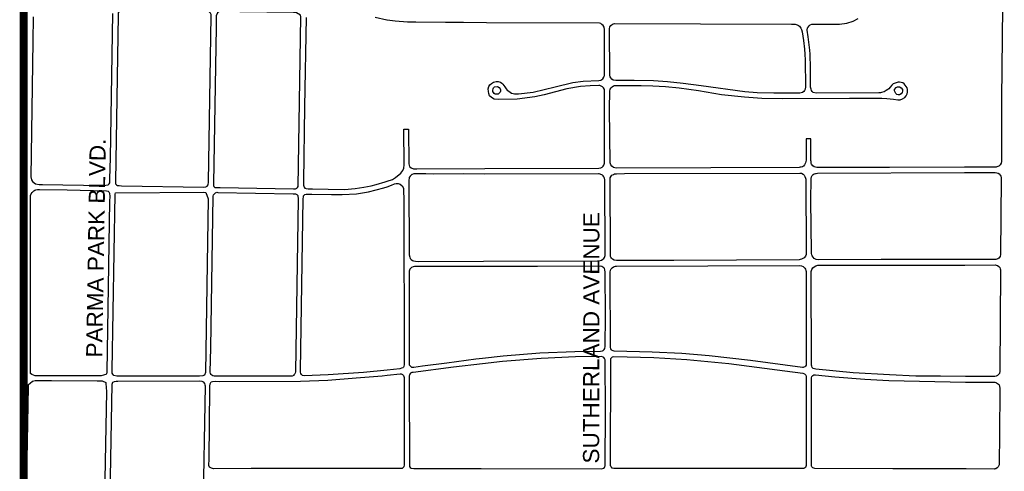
# Model space of a CAD drawing. Header units: feet. Extents: x 2021059 to 2089059, y 513864 to 581864.
# Tile 5 of 16: x 2029755 to 2034640, y 535388 to 537630. Entities that reach past the tile are written whole.
import ezdxf

# ---------------------------------------------------------------- set-up
doc = ezdxf.new("R2010")
doc.units = ezdxf.units.FT
doc.header["$LTSCALE"] = 100
doc.header["$MEASUREMENT"] = 0
for name, color, linetype in [('DIM', 3, 'Continuous'), ('ROAD', 4, 'Continuous'), ('ROADNAME', 5, 'Continuous')]:
    doc.layers.add(name, color=color, linetype=linetype)
doc.styles.get("Standard").update_dxf_attribs({"font": 'arial.ttf'})

msp = doc.modelspace()

# ---------------------------------------------------------------- linework, layer by layer
at = {"layer": 'DIM', "const_width": 40}
msp.add_lwpolyline([(2041774.8, 541286.7), (2041774.8, 531113.9), (2029774.8, 531113.9), (2029774.8, 541286.7)], close=True, dxfattribs=at)
at = {"layer": 'ROAD', "flags": 128}
for points in [[(2030243.5, 537652), (2030229.9, 536826.8), (2030230.4, 536815.7), (2030234.4, 536810.2), (2030240.3, 536807.5), (2030249.1, 536806.2), (2030260.7, 536805.8), (2030669, 536798.7), (2030677.7, 536799.9), (2030684.9, 536804.1), (2030689.3, 536810), (2030691, 536823.8), (2030704.5, 537648.9), (2030704.2, 537656.1), (2030701.6, 537661.6), (2030697.3, 537667), (2030691, 537671), (2030674.3, 537672.4), (2030274.5, 537679.1), (2030264.7, 537678.7), (2030255.3, 537676.7), (2030249.8, 537672.8), (2030246.3, 537669.1), (2030243.5, 537664.2)], [(2030729.8, 537593.5), (2030716.5, 536817.2), (2030717, 536806.5), (2030718.6, 536802.6), (2030722.6, 536797.7), (2030736.1, 536796.3), (2030748.7, 536796.9), (2031113.2, 536790.9), (2031122.8, 536790.6), (2031129.8, 536794.1), (2031133.3, 536797.5), (2031136.2, 536802.4), (2031149.7, 537644.4), (2031148.3, 537653.2), (2031128.2, 537664.8), (2031112.6, 537665), (2030846.7, 537669.3), (2030752.1, 537670.6), (2030742.7, 537669.4), (2030736.4, 537664.1), (2030730.3, 537648.3), (2030729.7, 537630.2), (2030729.8, 537610)], [(2033637, 537569.2), (2033643.5, 537526.1), (2033648.1, 537483.4), (2033651, 537458.8), (2033652.6, 537429.7), (2033653.9, 537297.3), (2033651.9, 537284.5), (2033649.2, 537279.2), (2033645.1, 537274.1), (2033638.5, 537269.2), (2033631.3, 537266.2), (2033626.2, 537265.2), (2033496.4, 537264.8), (2033413.4, 537267.4), (2033353.1, 537271.6), (2033135.6, 537302), (2033047.2, 537313.9), (2032968.1, 537321.7), (2032899.4, 537326), (2032803.4, 537327.9), (2032712.3, 537328), (2032699.4, 537329.9), (2032692.6, 537335), (2032687.4, 537341.9), (2032684.8, 537347.1), (2032682.9, 537354), (2032681.1, 537584.8), (2032683.3, 537594.9), (2032687.7, 537601.9), (2032695.3, 537607.8), (2032701.2, 537609.9), (2032705.8, 537610.8), (2033132, 537609.7), (2033583.8, 537607.8), (2033601.8, 537607.5), (2033612.1, 537605), (2033618.2, 537600.8), (2033623.4, 537597), (2033626.9, 537593.5), (2033630.4, 537588.7), (2033633.8, 537580.8)], [(2032125.9, 537298), (2032133.4, 537293.7), (2032138.3, 537286.9), (2032139.8, 537281.7), (2032140.2, 537275.9), (2032138.6, 537269.7), (2032134.2, 537264.5), (2032128.3, 537261), (2032120.9, 537259.8), (2032114.5, 537260.9), (2032108.5, 537263.8), (2032105, 537268.6), (2032103, 537273.7), (2032102.1, 537280.2), (2032103.3, 537287), (2032105.3, 537291.1), (2032110, 537296)], [(2034128.4, 537291.4), (2034134.5, 537283.9), (2034135.4, 537275.2), (2034133.3, 537268.3), (2034127.9, 537261.4), (2034120.6, 537257.1), (2034113.8, 537256.7), (2034107.1, 537259.1), (2034101.1, 537264), (2034097.7, 537269.5), (2034096, 537276.8), (2034096, 537282.6), (2034103.6, 537293.4), (2034109.3, 537296.3), (2034114.5, 537296.8), (2034120.2, 537296)], [(2032056.8, 536431.6), (2032622.2, 536433.3), (2032634.5, 536433.8), (2032642.1, 536436.4), (2032648.6, 536440.7), (2032652.6, 536444.5), (2032655.6, 536448.8), (2032657.6, 536453.6), (2032659.5, 536459.4), (2032660, 536463.2), (2032660, 536475.4), (2032657.6, 536835.2), (2032656.3, 536843.8), (2032653.7, 536849.3), (2032650.2, 536854.4), (2032645.8, 536858.3), (2032642.5, 536860.6), (2032638.4, 536862.2), (2032634.1, 536863.6), (2032630, 536864.1), (2032625.8, 536864.9), (2032062, 536863.9), (2031957.2, 536864.3), (2031809.5, 536863.3), (2031770.7, 536864), (2031722.5, 536864.3), (2031710.9, 536864), (2031702.2, 536861.4), (2031700.4, 536860.8), (2031691.4, 536853.2), (2031687.5, 536846.6), (2031685.8, 536830.8), (2031685.2, 536813.1), (2031687.6, 536484.2), (2031687.8, 536463.4), (2031689.8, 536451.7), (2031692.6, 536444.1), (2031696.4, 536439.3), (2031702.9, 536434.8), (2031709.5, 536432.9), (2031718.7, 536431.3), (2031731.5, 536430.1)], [(2032755.3, 536865.9), (2033625.9, 536868.4), (2033634.5, 536867.3), (2033641.6, 536863.9), (2033647, 536858.5), (2033651.1, 536851.4), (2033653.9, 536843.1), (2033654.7, 536838.3), (2033656.8, 536473.3), (2033656.2, 536464.7), (2033653.2, 536456.1), (2033646.9, 536448.5), (2033640.9, 536443.8), (2033634.2, 536440.8), (2033627.4, 536438.9), (2033621.8, 536438.1), (2032999.7, 536435), (2032715.2, 536434.2), (2032704.7, 536435.7), (2032696.3, 536440.7), (2032691.1, 536446.1), (2032688.3, 536450.7), (2032686.6, 536454.9), (2032685.7, 536460.2), (2032685.5, 536465.2), (2032684.2, 536837.9), (2032685.2, 536845.7), (2032689.1, 536852.6), (2032693.5, 536857.5), (2032700.5, 536861.8), (2032706.2, 536864.1), (2032712.3, 536865.3), (2032715.2, 536865.4)], [(2034444.6, 536439.1), (2034029.2, 536438.8), (2033717.6, 536437.4), (2033705.8, 536439.4), (2033697.4, 536444.9), (2033690.9, 536450.7), (2033687, 536457.2), (2033684.4, 536462.5), (2033683.2, 536469.6), (2033682.8, 536475), (2033682.7, 536476.8), (2033680.7, 536732.7), (2033681.7, 536841.2), (2033682.8, 536850.2), (2033686.7, 536857.1), (2033692.1, 536861.6), (2033696.9, 536864.2), (2033703.2, 536866.5), (2033706.8, 536867.2), (2033713.5, 536868.5), (2034442, 536870.7), (2034595.1, 536871), (2034602.9, 536870), (2034608.9, 536867.8), (2034614.7, 536864), (2034619.3, 536858.7), (2034622.4, 536852.7), (2034624, 536847.4), (2034624.8, 536843.2), (2034621.2, 536464), (2034619, 536455.2), (2034613, 536446.5), (2034607.3, 536442.3), (2034602.3, 536440.8), (2034598.5, 536440)], [(2030201, 536729.4), (2030187.7, 535880.7), (2030185, 535872.7), (2030182.6, 535869.2), (2030175.8, 535866.4), (2030170.3, 535864.8), (2030159.6, 535861.3), (2029831.5, 535862.7), (2029814.8, 535868.1), (2029807.9, 535873.2), (2029808.3, 536756.7), (2029812.3, 536765.7), (2029817, 536772), (2029820.1, 536776.1), (2029824.5, 536779.9), (2029830.7, 536783.4), (2029835.6, 536785.6), (2029843.5, 536787.3), (2029853.5, 536787.1), (2029990.8, 536784.8), (2030186.2, 536781), (2030193.7, 536778.4), (2030197.2, 536775.1), (2030198.8, 536772.4), (2030200.4, 536768.5), (2030201.6, 536753)], [(2030689.6, 536740), (2030676.1, 535878.9), (2030671.3, 535866.1), (2030667, 535863.7), (2030662.9, 535862), (2030647.6, 535860), (2030631.3, 535860.6), (2030237.5, 535860.8), (2030222.5, 535864.4), (2030216.1, 535870.3), (2030214.1, 535875.9), (2030214.3, 535889.4), (2030228.5, 536763.6), (2030230.4, 536770.6), (2030669.2, 536773.9), (2030678.3, 536771.4)], [(2031135.9, 536739.4), (2031122.9, 535882.6), (2031121.4, 535875), (2031119.9, 535871.5), (2031115.7, 535866.3), (2031114.2, 535864.5), (2031107.1, 535860.9), (2031099.3, 535861.2), (2030885.7, 535860.3), (2030742.6, 535860.3), (2030719, 535859.8), (2030712.6, 535862.4), (2030708.9, 535864.8), (2030704.1, 535868.7), (2030700.7, 535873.6), (2030700.3, 535880.6), (2030703.8, 536001.2), (2030715.3, 536753.9), (2030716.5, 536761.3), (2030720.7, 536765.1), (2030725.7, 536769.9), (2030733.1, 536773), (2030738.6, 536772.9), (2031112.1, 536765.5), (2031123.5, 536765.3), (2031129.4, 536762.2), (2031134.9, 536757.3)], [(2032050.9, 535949.9), (2032154.3, 535961.4), (2032335.8, 535975.4), (2032508.7, 535982.8), (2032637.3, 535984.7), (2032645.9, 535985.9), (2032648.9, 535987.4), (2032651.3, 535989), (2032655.2, 535993.4), (2032657.2, 535996.9), (2032658.3, 535999.5), (2032659.8, 536005.4), (2032660.9, 536162.3), (2032659.9, 536377.1), (2032658.8, 536387.8), (2032655.9, 536394.1), (2032652.7, 536398), (2032647.6, 536402), (2032643.3, 536404.1), (2032637.8, 536406.4), (2032323.7, 536405.4), (2032056.5, 536405.3), (2031941.9, 536405), (2031725.1, 536404.8), (2031713.4, 536404.7), (2031706.9, 536403.3), (2031698.6, 536399.8), (2031690.7, 536391), (2031686.7, 536380.9), (2031687.3, 536352.6), (2031687.4, 535932.1), (2031688, 535917.4), (2031690.6, 535912.9), (2031694.2, 535909.2), (2031699, 535905.7), (2031704.3, 535904.3), (2031711, 535904.6), (2031753.9, 535911.1), (2031874.2, 535926.4), (2032018.6, 535946.2)], [(2033657.6, 536233), (2033657.6, 535925.2), (2033656.3, 535915.5), (2033653.4, 535910.3), (2033650.2, 535907.1), (2033646.1, 535904.6), (2033642.8, 535903.8), (2033639.2, 535903.5), (2033380.1, 535938.8), (2033175.9, 535961.8), (2033039.6, 535972.5), (2032893.5, 535980.2), (2032705, 535984.3), (2032694.7, 535987.2), (2032690.4, 535991.6), (2032687.4, 535996.4), (2032686, 536002.4), (2032684.6, 536376.3), (2032686.2, 536386.1), (2032689.6, 536393.2), (2032694.9, 536398.4), (2032700.9, 536403.2), (2032706.7, 536405.5), (2032711, 536406), (2032715.2, 536406.2), (2033623, 536410.4), (2033633, 536408.9), (2033641.9, 536404.8), (2033646.6, 536400.4), (2033650.3, 536396.4), (2033653.6, 536391.1), (2033655.8, 536385.5), (2033656.9, 536380.2)], [(2034448, 535858.6), (2034322.6, 535859.7), (2034201.2, 535860.3), (2034071, 535866.4), (2033890.3, 535876.6), (2033705.5, 535894.6), (2033691.9, 535898.1), (2033686.2, 535904.1), (2033684.4, 535909.4), (2033683.8, 535914.7), (2033681.9, 536380), (2033684.8, 536389.3), (2033690.7, 536398.5), (2033695.8, 536403.8), (2033704.3, 536408), (2033714.5, 536410.9), (2033721.2, 536410.6), (2034444.7, 536412.2), (2034594.3, 536412.8), (2034600.1, 536412), (2034606, 536409.4), (2034612.4, 536404.5), (2034617.1, 536399.1), (2034619.9, 536393.8), (2034621.1, 536388.6), (2034621.7, 536384.4), (2034618.2, 535885.1), (2034615.6, 535873.9), (2034610, 535866.6), (2034605.4, 535863.2), (2034599, 535859.8), (2034593.6, 535858.8), (2034588.3, 535858.4)], [(2032044.3, 535402.5), (2032642.9, 535400.9), (2032651.7, 535403.5), (2032656.5, 535407.8), (2032658.4, 535412.1), (2032659.3, 535415.5), (2032659.7, 535419.5), (2032660.6, 535686.3), (2032659.8, 535941.1), (2032656.9, 535948.1), (2032653.3, 535952.4), (2032649.8, 535954.8), (2032641.9, 535957.5), (2032512, 535956), (2032342.6, 535948.2), (2032149.6, 535933.1), (2032050.6, 535921.3), (2031906.8, 535905.6), (2031707.8, 535878.9), (2031701.1, 535878.2), (2031697.4, 535877.3), (2031694.1, 535874.8), (2031691, 535870.8), (2031688.4, 535866), (2031687.2, 535861.8), (2031687.3, 535855.8), (2031687.5, 535844.1), (2031688.2, 535421.4), (2031688.4, 535412.6), (2031692.2, 535406.7), (2031696.5, 535403.6), (2031709.7, 535401.6)], [(2032901.5, 535953), (2033064.7, 535943.2), (2033273.5, 535923.9), (2033551.3, 535887), (2033640.2, 535874.5), (2033648.7, 535871.3), (2033652.7, 535868.5), (2033655, 535865), (2033656.1, 535858.7), (2033656.6, 535853.6), (2033657.5, 535417.4), (2033653.8, 535407.8), (2033649.1, 535403.8), (2033644.3, 535401.8), (2033640.4, 535401.8), (2033159.9, 535401.7), (2032702.9, 535401.6), (2032694.8, 535403.6), (2032690.4, 535408), (2032688.5, 535411.8), (2032686.9, 535417.7), (2032686.6, 535421.9), (2032687.1, 535940.4), (2032688, 535947.5), (2032692.3, 535953.8), (2032696, 535956.7), (2032703, 535958.3)], [(2034450.7, 535399.6), (2034086.2, 535400.6), (2033700.7, 535401.5), (2033689.6, 535404.9), (2033685.4, 535409.7), (2033683.4, 535414.2), (2033682.7, 535417.7), (2033682.7, 535682.8), (2033683.2, 535852.6), (2033685.3, 535859.2), (2033689.3, 535863.7), (2033694.4, 535866.7), (2033699.2, 535867.2), (2033703.1, 535867.3), (2033798.4, 535857), (2033947.5, 535844.8), (2034067.8, 535838.1), (2034448.1, 535830.9), (2034573.5, 535830.6), (2034586.5, 535830.7), (2034592.4, 535830.2), (2034597.4, 535828.7), (2034601.8, 535826.9), (2034606.5, 535824.3), (2034610.9, 535820.5), (2034614.2, 535816.7), (2034618, 535800.9), (2034617.9, 535796.9), (2034616.7, 535568.8), (2034615.3, 535429.7), (2034614.3, 535419.6), (2034609.4, 535410.5), (2034603.9, 535404.6), (2034597.8, 535401), (2034593.5, 535400.1), (2034590.6, 535399.3)]]:
    msp.add_lwpolyline(points, close=True, dxfattribs=at)
for points in [[(2034630.5, 537692), (2034626.7, 537237.6), (2034625.4, 536925.8), (2034624.2, 536917.2), (2034619.3, 536910), (2034613.3, 536903.6), (2034608.3, 536900.5), (2034603.2, 536899), (2034599.4, 536898.7), (2034441.9, 536898.1), (2034070.9, 536897), (2033709.8, 536895.4), (2033696.5, 536898.9), (2033689.6, 536904.5), (2033683.8, 536912), (2033682.3, 536916.5), (2033681.2, 536922), (2033680.9, 536926.4), (2033680.6, 536931.4), (2033680.3, 536932.5), (2033680.4, 537039.1), (2033656.5, 537038.9), (2033656.8, 536932.7), (2033654, 536919.1), (2033648.5, 536908.9), (2033644.2, 536903.1), (2033638.5, 536899.5), (2033631.9, 536897.5), (2033627.7, 536897.1), (2033622.2, 536896.3), (2033183.4, 536894.5), (2032714, 536892.8), (2032701.7, 536895.6), (2032692, 536902.8), (2032687.7, 536908.9), (2032685.5, 536914.4), (2032684.5, 536919.7), (2032681.8, 537186.7), (2032682, 537275.4), (2032684.6, 537284.5), (2032689.3, 537292), (2032694.3, 537297.2), (2032701.2, 537301.4), (2032706.5, 537302.6), (2032717.3, 537304), (2032837.6, 537303.8), (2032895.4, 537302), (2032958.4, 537298.6), (2033026.5, 537292.3), (2033122.3, 537278.2), (2033236.6, 537259.3), (2033350.2, 537247), (2033436.2, 537241.1), (2033538, 537239.4), (2033872.5, 537240.5), (2034032.6, 537240.8), (2034057.2, 537239.5), (2034090.1, 537235.4), (2034111.3, 537232.8), (2034122.9, 537232.8), (2034135.4, 537236.6), (2034145.9, 537244), (2034153.1, 537252.8), (2034157.8, 537262.1), (2034159.3, 537269.4), (2034159.9, 537277.8), (2034159.3, 537283.2), (2034157.3, 537292.5), (2034143.5, 537312.3), (2034137.3, 537316.3), (2034120.8, 537320.5), (2034114, 537320.4), (2034087.9, 537310.8), (2034082.3, 537305.4), (2034073.8, 537295.3), (2034066.9, 537286.8), (2034062.8, 537284.2), (2034054.6, 537278.7), (2034043.5, 537272.1), (2034038.1, 537270.3), (2034031.2, 537268.6), (2034026.3, 537267.5), (2034017.4, 537266.5), (2033705.8, 537264.9), (2033691.9, 537268.7), (2033686.5, 537273.8), (2033683.4, 537278.9), (2033681, 537284.4), (2033679.9, 537290), (2033679, 537294.8), (2033678.3, 537403.6), (2033677.4, 537443.7), (2033676.2, 537458.6), (2033674.5, 537479.2), (2033666.4, 537545), (2033661.4, 537578.3), (2033664.3, 537589.6), (2033666.5, 537593.6), (2033671.9, 537600), (2033677.2, 537603.9), (2033685.5, 537607.1), (2033695.3, 537607.4), (2033743.4, 537607.2), (2033784.1, 537607.1), (2033823.1, 537607.3), (2033858.2, 537613), (2033889.7, 537623.2), (2033915.6, 537635.2)], [(2029821, 537644.4), (2029819.6, 537522.1), (2029810.7, 536849.3), (2029813.2, 536835.1), (2029817.9, 536826.8), (2029833, 536814.5), (2029851.1, 536811.1), (2029867.3, 536811.2), (2030172.1, 536806.3), (2030182.7, 536807.7), (2030194, 536810), (2030199.5, 536815), (2030202.2, 536820.8), (2030202.5, 536828.1), (2030202.5, 536840.7), (2030204.9, 536944.3), (2030216.7, 537660.2)], [(2031176.4, 537640.9), (2031168.7, 537196.8), (2031162.9, 536827.5), (2031163.3, 536808.8), (2031165.8, 536798.4), (2031170.1, 536794.4), (2031176.8, 536791.8), (2031185.4, 536789.9), (2031207.8, 536789.8), (2031285.5, 536788.5), (2031367, 536787.7), (2031418.5, 536791.8), (2031462.6, 536797.9), (2031498.3, 536804.6), (2031523.5, 536811.1), (2031568, 536824.3), (2031577.4, 536827.7)], [(2031577.4, 537628.2), (2031576.3, 537628.3), (2031518.6, 537640.2)], [(2031577.4, 536827.7), (2031603.8, 536837.2), (2031619.8, 536846.8), (2031645.8, 536868), (2031656.3, 536881.1), (2031660.9, 536892.9), (2031661.7, 536909.8), (2031661.3, 537087.1), (2031684.5, 537086.1), (2031685.2, 536914.6), (2031689.5, 536901.2), (2031697.9, 536894.5), (2031709.4, 536890.2), (2031717.6, 536889.4), (2031725.1, 536889.2), (2032062.3, 536890.6), (2032628.4, 536892.3), (2032637.8, 536894.2), (2032644.1, 536898.4), (2032649, 536903), (2032652.9, 536908.2), (2032655.2, 536912.8), (2032656.7, 536918), (2032656.8, 536922.2), (2032656.8, 537273.4), (2032655.8, 537284), (2032651.4, 537292.4), (2032645.8, 537296.6), (2032639.2, 537299.8), (2032632.7, 537302.6), (2032628.3, 537303.2), (2032584.8, 537302.2), (2032537.3, 537298.7), (2032469.6, 537286.1), (2032357, 537257.6), (2032310.6, 537247.8), (2032223.8, 537235.7), (2032131.7, 537233.2), (2032109.1, 537236), (2032095.1, 537243.4), (2032086, 537252.3), (2032081.8, 537263.9), (2032080, 537273.6), (2032079.1, 537286.4), (2032082, 537297.7), (2032087.2, 537306.8), (2032095.4, 537313.9), (2032105.4, 537319.1), (2032119, 537323.4), (2032128, 537322.7), (2032139.6, 537319.3), (2032146.7, 537315.1), (2032151.4, 537310.1), (2032157.2, 537304), (2032161.8, 537296.9), (2032168, 537286.5), (2032173.7, 537280.8), (2032181.1, 537274.9), (2032188, 537269.9), (2032195.6, 537265.9), (2032202.5, 537263.3), (2032209.7, 537261.6), (2032220.9, 537261.2), (2032230.1, 537261.8), (2032302.6, 537270.2), (2032411.3, 537296.6), (2032498.8, 537317.5), (2032549.9, 537324.7), (2032628.1, 537327.8), (2032638.3, 537329.6), (2032647.8, 537336.6), (2032653.5, 537344.6), (2032655.5, 537350.1), (2032655.9, 537352.9), (2032656.8, 537360.2), (2032656, 537582), (2032654.3, 537593.3), (2032648.9, 537601.9), (2032643.1, 537606.9), (2032637.4, 537610.5), (2032630.8, 537612), (2032071.1, 537615), (2032071.1, 537615), (2031957.4, 537616.2), (2031867.9, 537615.7), (2031719.9, 537617.2), (2031678.4, 537617.9), (2031617.9, 537622.9), (2031577.4, 537628.2)], [(2031577.4, 535890.7), (2031460.7, 535878.5), (2031285.2, 535867.6), (2031166.5, 535862), (2031157.9, 535864.3), (2031153.2, 535867.9), (2031149.6, 535873.4), (2031148.4, 535879.5), (2031148.5, 535889.3), (2031161.7, 536740.4), (2031162.2, 536751.1), (2031163.5, 536756), (2031169.8, 536762.2), (2031175.8, 536764.1), (2031204.4, 536764.5), (2031301.5, 536762.7), (2031355.1, 536762.4), (2031426.2, 536766.2), (2031485.5, 536775.6), (2031561.2, 536794.9), (2031577.4, 536800.7)], [(2031577.4, 536800.7), (2031600.1, 536809), (2031614.7, 536814.7), (2031622.5, 536817.1), (2031629.1, 536816.9), (2031633.3, 536816.4), (2031641.9, 536813), (2031652.2, 536805.8), (2031658.6, 536793.7), (2031660.5, 536725), (2031662.1, 535918.5), (2031660.4, 535908.4), (2031659.1, 535905), (2031655.5, 535901.1), (2031649.6, 535899.4), (2031640.3, 535897.3), (2031577.4, 535890.7)], [(2031577.4, 535401.6), (2031431.4, 535401.3), (2030902.5, 535402.1), (2030716.9, 535400.5), (2030706, 535402.9), (2030697, 535408.7), (2030693.5, 535417.4), (2030694.6, 535450.8), (2030698.9, 535799.4), (2030698.8, 535810.9), (2030699.9, 535823), (2030705.2, 535831.6), (2030711.5, 535834.5), (2030728.3, 535834.8), (2030746.7, 535834.6), (2031148, 535836.2), (2031283.4, 535841.1), (2031424.7, 535851.8), (2031553.8, 535862.6), (2031577.4, 535864.9)], [(2031577.4, 535864.9), (2031642.4, 535871.5), (2031646.9, 535872), (2031650.8, 535870.7), (2031654.5, 535868.4), (2031658.8, 535863.9), (2031663, 535853.6), (2031661.7, 535848), (2031662.5, 535419.5), (2031660.5, 535410.5), (2031657.8, 535407.2), (2031655.8, 535405.3), (2031651.8, 535402.4), (2031648.1, 535401.8), (2031640.5, 535401.8), (2031577.4, 535401.6)], [(2029787.4, 535173), (2029797.7, 535809.4), (2029799.3, 535818.8), (2029806.4, 535826.1), (2029818.5, 535834.8), (2029830.9, 535838.6), (2029859.9, 535838.6), (2029912.4, 535838.5), (2030138.5, 535837), (2030164, 535836.4), (2030181.6, 535829.4), (2030183, 535824.5), (2030184.8, 535784.6), (2030174.2, 535173)], [(2030202.4, 535173), (2030212.8, 535820.4), (2030216.7, 535830.1), (2030225.8, 535834.4), (2030233, 535835.7), (2030241.9, 535836.2), (2030645.2, 535836.6), (2030658.3, 535835.6), (2030665.5, 535831.7), (2030672.3, 535824.3), (2030674.2, 535817.8), (2030674.3, 535811.9), (2030663.6, 535173)]]:
    msp.add_lwpolyline(points, dxfattribs=at)

# ---------------------------------------------------------------- texts
at = {"layer": 'ROADNAME'}
for s, rotation, p in [('PARMA PARK BLVD.', 89.0481, (2030164.2, 535952.4)), ('SUTHERLAND AVENUE', 89.9345, (2032629.7, 535426.5))]:
    msp.add_text(s, height=80, rotation=rotation, dxfattribs=at).set_placement(p)

doc.saveas('drawing.dxf')
